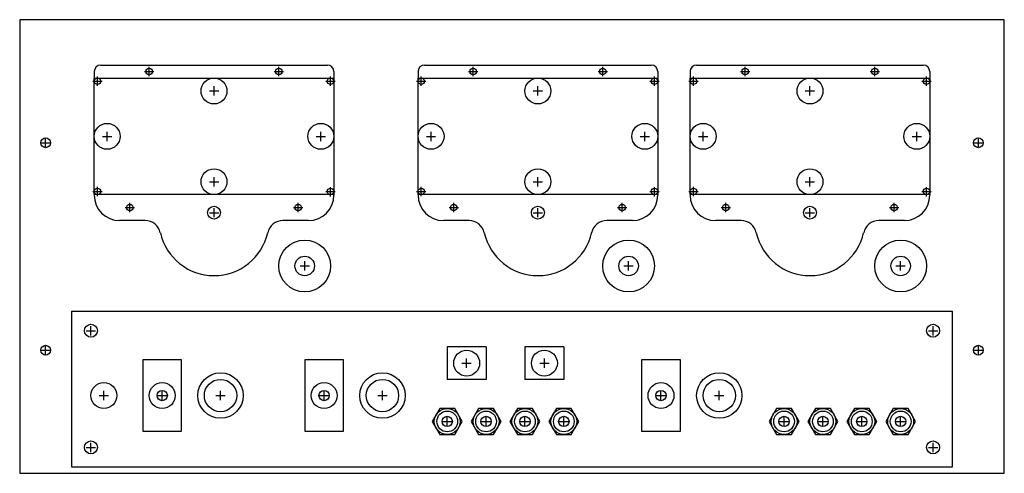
# Model space of a CAD drawing. Header units: inches. Extents: x 0 to 48.2, y 0 to 26.
# Tile 1 of 4: x 0 to 19, y 0 to 8.8. Entities that reach past the tile are written whole.
import ezdxf

# ---------------------------------------------------------------- set-up
doc = ezdxf.new("R2010")
doc.units = ezdxf.units.IN
doc.header["$MEASUREMENT"] = 0
for name, color, linetype in [('Chassis', 6, 'Continuous'), ('Panel', 5, 'Continuous'), ('parts', 3, 'Continuous'), ('WIRE', 253, 'Continuous')]:
    doc.layers.add(name, color=color, linetype=linetype)

# ---------------------------------------------------------------- blocks, each defined once
blk = doc.blocks.new('meter')
at = {"layer": 'Panel'}
for p, q in [((-2.312, -1.125), (-2.312, 1.125)), ((-2.312, 1.125), (2.312, 1.125)), ((2.312, 1.125), (2.312, -1.125)), ((2.312, -1.125), (-2.312, -1.125))]:
    blk.add_line(p, q, dxfattribs=at)
for centre, radius in [((-1.25, 1.25), 0.0625), ((1.25, 1.25), 0.0625), ((-1.625, -1.375), 0.0625), ((1.625, -1.375), 0.0625), ((0, -1.472), 0.125)]:
    blk.add_circle(centre, radius, dxfattribs=at)
at = {"layer": 'parts'}
for p, q in [((-2.188, 1.375), (2.188, 1.375)), ((-2.312, 1.25), (-2.312, 1.125)), ((2.312, 1.25), (2.312, 1.125)), ((-2.312, -1.125), (-2.312, 1.125)), ((-2.312, 1.125), (2.312, 1.125)), ((2.312, 1.125), (2.312, -1.125)), ((2.312, -1.125), (-2.312, -1.125)), ((-2.312, -1.125), (-2.312, -1.135)), ((2.312, -1.125), (2.312, -1.135)), ((-1.329, -1.625), (-1.823, -1.625)), ((1.823, -1.625), (1.329, -1.625))]:
    blk.add_line(p, q, dxfattribs=at)
for centre, radius in [((-1.25, 1.25), 0.0625), ((1.25, 1.25), 0.0625), ((-1.625, -1.375), 0.0625), ((1.625, -1.375), 0.0625), ((0, -1.472), 0.125)]:
    blk.add_circle(centre, radius, dxfattribs=at)
for centre, radius, start, end in [((-2.188, 1.25), 0.125, 90, 180), ((2.188, 1.25), 0.125, 0, 90), ((-1.823, -1.135), 0.49, 180, 270), ((1.823, -1.135), 0.49, 270, 0), ((-1.329, -1.925), 0.3, 12.7198, 90), ((1.329, -1.925), 0.3, 90, 167.2802), ((0, -1.625), 1.062, 192.7198, 347.2802)]:
    blk.add_arc(centre, radius, start, end, dxfattribs=at)
blk = doc.blocks.new('pot')
at = {"layer": 'Chassis'}
blk.add_circle((0, 0), 0.188, dxfattribs=at)
at = {"layer": 'Panel'}
blk.add_circle((0, 0), 0.188, dxfattribs=at)
at = {"layer": 'parts'}
for radius in [0.5, 0.188]:
    blk.add_circle((0, 0), radius, dxfattribs=at)
blk = doc.blocks.new('bp')
at = {"layer": 'Chassis'}
blk.add_circle((0, 0), 0.25, dxfattribs=at)
at = {"layer": 'Panel'}
blk.add_circle((0, 0), 0.25, dxfattribs=at)
at = {"layer": 'parts'}
blk.add_lwpolyline([(-0.144, 0.25), (-0.289, 0), (-0.144, -0.25), (0.144, -0.25), (0.289, 0), (0.144, 0.25)], close=True, dxfattribs=at)
for radius in [0.2, 0.1]:
    blk.add_circle((0, 0), radius, dxfattribs=at)
blk = doc.blocks.new('cb')
at = {"layer": 'Chassis'}
blk.add_circle((0, 0), 0.25, dxfattribs=at)
at = {"layer": 'Panel'}
blk.add_circle((0, 0), 0.25, dxfattribs=at)
at = {"layer": 'parts'}
for p, q in [((-0.3125, 0.375), (-0.3125, -0.375)), ((-0.3125, 0.375), (0.3125, 0.375)), ((0.3125, 0.375), (0.3125, -0.375)), ((-0.3125, -0.375), (0.3125, -0.375))]:
    blk.add_line(p, q, dxfattribs=at)
blk.add_circle((0, 0), 0.25, dxfattribs=at)
blk = doc.blocks.new('toggle')
at = {"layer": 'Chassis'}
for p, q in [((-0.09, 0), (0.09, 0)), ((0, -0.09), (0, 0.09))]:
    blk.add_line(p, q, dxfattribs=at)
for radius in [0.25, 0.1]:
    blk.add_circle((0, 0), radius, dxfattribs=at)
at = {"layer": 'Panel'}
blk.add_circle((0, 0), 0.25, dxfattribs=at)
at = {"layer": 'parts'}
for p, q in [((-0.375, 0.6875), (-0.375, -0.6875)), ((0.375, 0.6875), (-0.375, 0.6875)), ((0.375, -0.6875), (0.375, 0.6875)), ((-0.375, -0.6875), (0.375, -0.6875))]:
    blk.add_line(p, q, dxfattribs=at)
blk.add_circle((0, 0), 0.25, dxfattribs=at)
blk = doc.blocks.new('pilot')
at = {"layer": 'Chassis'}
for p, q in [((-0.09, 0), (0.09, 0)), ((0, -0.09), (0, 0.09))]:
    blk.add_line(p, q, dxfattribs=at)
blk.add_circle((0, 0), 0.312, dxfattribs=at)
at = {"layer": 'Panel'}
blk.add_circle((0, 0), 0.312, dxfattribs=at)
at = {"layer": 'parts'}
for radius in [0.438, 0.312]:
    blk.add_circle((0, 0), radius, dxfattribs=at)

msp = doc.modelspace()

# ---------------------------------------------------------------- linework, layer by layer
at = {"layer": 'Chassis'}
for p, q in [((1, 3.125), (18, 3.125)), ((1, 3.125), (1, 0.125)), ((18, 0.125), (18, 3.125)), ((1, 0.125), (18, 0.125))]:
    msp.add_line(p, q, dxfattribs=at)
for centre, radius in [((1.375, 2.75), 0.125), ((17.625, 2.75), 0.125), ((1.625, 1.5), 0.25), ((1.375, 0.5), 0.125), ((17.625, 0.5), 0.125)]:
    msp.add_circle(centre, radius, dxfattribs=at)
at = {"layer": 'Panel'}
for p, q in [((19, 8.75), (0, 8.75)), ((0, 8.75), (0, 0)), ((19, 0), (19, 8.75)), ((2.5, 7.66), (2.5, 7.84)), ((5, 7.66), (5, 7.84)), ((8.75, 7.66), (8.75, 7.84)), ((11.25, 7.66), (11.25, 7.84)), ((14, 7.66), (14, 7.84)), ((16.5, 7.66), (16.5, 7.84)), ((1.5, 7.473), (1.5, 7.652)), ((2.41, 7.75), (2.59, 7.75)), ((4.91, 7.75), (5.09, 7.75)), ((6, 7.473), (6, 7.652)), ((7.75, 7.473), (7.75, 7.652)), ((8.66, 7.75), (8.84, 7.75)), ((11.16, 7.75), (11.34, 7.75)), ((12.25, 7.473), (12.25, 7.652)), ((13, 7.473), (13, 7.652)), ((13.91, 7.75), (14.09, 7.75)), ((16.41, 7.75), (16.59, 7.75)), ((17.5, 7.473), (17.5, 7.652)), ((1.41, 7.562), (1.59, 7.562)), ((3.75, 7.285), (3.75, 7.465)), ((5.91, 7.562), (6.09, 7.562)), ((7.66, 7.562), (7.84, 7.562)), ((10, 7.285), (10, 7.465)), ((12.16, 7.562), (12.34, 7.562)), ((12.91, 7.562), (13.09, 7.562)), ((15.25, 7.285), (15.25, 7.465)), ((17.41, 7.562), (17.59, 7.562)), ((3.66, 7.375), (3.84, 7.375)), ((9.91, 7.375), (10.09, 7.375)), ((15.16, 7.375), (15.34, 7.375)), ((0.5, 6.285), (0.5, 6.465)), ((1.597, 6.5), (1.778, 6.5)), ((1.688, 6.41), (1.688, 6.59)), ((5.723, 6.5), (5.902, 6.5)), ((5.812, 6.41), (5.812, 6.59)), ((7.848, 6.5), (8.027, 6.5)), ((7.938, 6.41), (7.938, 6.59)), ((11.973, 6.5), (12.152, 6.5)), ((12.062, 6.41), (12.062, 6.59)), ((13.098, 6.5), (13.277, 6.5)), ((13.188, 6.41), (13.188, 6.59)), ((17.223, 6.5), (17.402, 6.5)), ((17.312, 6.41), (17.312, 6.59)), ((18.5, 6.285), (18.5, 6.465)), ((0.41, 6.375), (0.59, 6.375)), ((18.41, 6.375), (18.59, 6.375)), ((3.75, 5.535), (3.75, 5.715)), ((10, 5.535), (10, 5.715)), ((15.25, 5.535), (15.25, 5.715)), ((1.5, 5.348), (1.5, 5.528)), ((3.66, 5.625), (3.84, 5.625)), ((6, 5.338), (6, 5.518)), ((7.75, 5.348), (7.75, 5.528)), ((9.91, 5.625), (10.09, 5.625)), ((12.25, 5.338), (12.25, 5.518)), ((13, 5.348), (13, 5.528)), ((15.16, 5.625), (15.34, 5.625)), ((17.5, 5.338), (17.5, 5.518)), ((1.41, 5.438), (1.59, 5.438)), ((5.91, 5.438), (6.09, 5.438)), ((7.66, 5.438), (7.84, 5.438)), ((12.16, 5.438), (12.34, 5.438)), ((12.91, 5.438), (13.09, 5.438)), ((17.41, 5.438), (17.59, 5.438)), ((2.125, 5.035), (2.125, 5.215)), ((5.375, 5.035), (5.375, 5.215)), ((8.375, 5.035), (8.375, 5.215)), ((11.625, 5.035), (11.625, 5.215)), ((13.625, 5.035), (13.625, 5.215)), ((16.875, 5.035), (16.875, 5.215)), ((2.035, 5.125), (2.215, 5.125)), ((3.66, 5.027), (3.84, 5.027)), ((3.75, 4.938), (3.75, 5.117)), ((5.285, 5.125), (5.465, 5.125)), ((8.285, 5.125), (8.465, 5.125)), ((9.91, 5.027), (10.09, 5.027)), ((10, 4.938), (10, 5.117)), ((11.535, 5.125), (11.715, 5.125)), ((13.535, 5.125), (13.715, 5.125)), ((15.16, 5.027), (15.34, 5.027)), ((15.25, 4.938), (15.25, 5.117)), ((16.785, 5.125), (16.965, 5.125)), ((5.41, 4), (5.59, 4)), ((5.5, 3.91), (5.5, 4.09)), ((11.66, 4), (11.84, 4)), ((11.75, 3.91), (11.75, 4.09)), ((16.91, 4), (17.09, 4)), ((17, 3.91), (17, 4.09)), ((1.285, 2.75), (1.465, 2.75)), ((1.375, 2.66), (1.375, 2.84)), ((17.535, 2.75), (17.715, 2.75)), ((17.625, 2.66), (17.625, 2.84)), ((0.41, 2.375), (0.59, 2.375)), ((0.5, 2.285), (0.5, 2.465)), ((18.41, 2.375), (18.59, 2.375)), ((18.5, 2.285), (18.5, 2.465)), ((8.535, 2.125), (8.715, 2.125)), ((8.625, 2.035), (8.625, 2.215)), ((10.035, 2.125), (10.215, 2.125)), ((10.125, 2.035), (10.125, 2.215)), ((1.625, 1.41), (1.625, 1.59)), ((2.75, 1.41), (2.75, 1.59)), ((3.875, 1.41), (3.875, 1.59)), ((5.875, 1.41), (5.875, 1.59)), ((7, 1.41), (7, 1.59)), ((12.375, 1.41), (12.375, 1.59)), ((13.5, 1.41), (13.5, 1.59)), ((1.535, 1.5), (1.715, 1.5)), ((2.66, 1.5), (2.84, 1.5)), ((3.785, 1.5), (3.965, 1.5)), ((5.785, 1.5), (5.965, 1.5)), ((6.91, 1.5), (7.09, 1.5)), ((12.285, 1.5), (12.465, 1.5)), ((13.41, 1.5), (13.59, 1.5)), ((8.16, 1), (8.34, 1)), ((8.25, 0.91), (8.25, 1.09)), ((8.91, 1), (9.09, 1)), ((9, 0.91), (9, 1.09)), ((9.66, 1), (9.84, 1)), ((9.75, 0.91), (9.75, 1.09)), ((10.41, 1), (10.59, 1)), ((10.5, 0.91), (10.5, 1.09)), ((14.66, 1), (14.84, 1)), ((14.75, 0.91), (14.75, 1.09)), ((15.41, 1), (15.59, 1)), ((15.5, 0.91), (15.5, 1.09)), ((16.16, 1), (16.34, 1)), ((16.25, 0.91), (16.25, 1.09)), ((16.91, 1), (17.09, 1)), ((17, 0.91), (17, 1.09)), ((1.375, 0.41), (1.375, 0.59)), ((17.625, 0.41), (17.625, 0.59)), ((1.285, 0.5), (1.465, 0.5)), ((17.535, 0.5), (17.715, 0.5)), ((0, 0), (19, 0))]:
    msp.add_line(p, q, dxfattribs=at)
for centre, radius in [((1.5, 7.562), 0.0625), ((3.75, 7.375), 0.25), ((6, 7.562), 0.0625), ((7.75, 7.562), 0.0625), ((10, 7.375), 0.25), ((12.25, 7.562), 0.0625), ((13, 7.562), 0.0625), ((15.25, 7.375), 0.25), ((17.5, 7.562), 0.0625), ((1.688, 6.5), 0.25), ((5.812, 6.5), 0.25), ((7.938, 6.5), 0.25), ((12.062, 6.5), 0.25), ((13.188, 6.5), 0.25), ((17.312, 6.5), 0.25), ((0.5, 6.375), 0.094), ((18.5, 6.375), 0.094), ((3.75, 5.625), 0.25), ((10, 5.625), 0.25), ((15.25, 5.625), 0.25), ((1.5, 5.438), 0.0625), ((6, 5.438), 0.0625), ((7.75, 5.438), 0.0625), ((12.25, 5.438), 0.0625), ((13, 5.438), 0.0625), ((17.5, 5.438), 0.0625), ((1.375, 2.75), 0.125), ((17.625, 2.75), 0.125), ((0.5, 2.375), 0.094), ((18.5, 2.375), 0.094), ((1.625, 1.5), 0.25), ((1.375, 0.5), 0.125), ((17.625, 0.5), 0.125)]:
    msp.add_circle(centre, radius, dxfattribs=at)

# ---------------------------------------------------------------- block references
at = {"layer": 'Chassis'}
for name, p in [('pot', (5.5, 4)), ('pot', (11.75, 4)), ('pot', (17, 4)), ('toggle', (2.75, 1.5))]:
    msp.add_blockref(name, p, dxfattribs=at)
at = {"layer": 'Panel'}
for name, p in [('meter', (3.75, 6.5)), ('meter', (10, 6.5)), ('meter', (15.25, 6.5)), ('toggle', (5.875, 1.5)), ('toggle', (12.375, 1.5)), ('pilot', (7, 1.5)), ('pilot', (13.5, 1.5)), ('bp', (8.25, 1)), ('bp', (9, 1)), ('bp', (9.75, 1)), ('bp', (10.5, 1)), ('bp', (14.75, 1)), ('bp', (15.5, 1)), ('bp', (16.25, 1)), ('bp', (17, 1))]:
    msp.add_blockref(name, p, dxfattribs=at)
at = {"layer": 'parts', "rotation": 270}
for p in [(8.625, 2.125), (10.125, 2.125)]:
    msp.add_blockref('cb', p, dxfattribs=at)
at = {"layer": 'WIRE'}
msp.add_blockref('pilot', (3.875, 1.5), dxfattribs=at)

doc.saveas('drawing.dxf')
